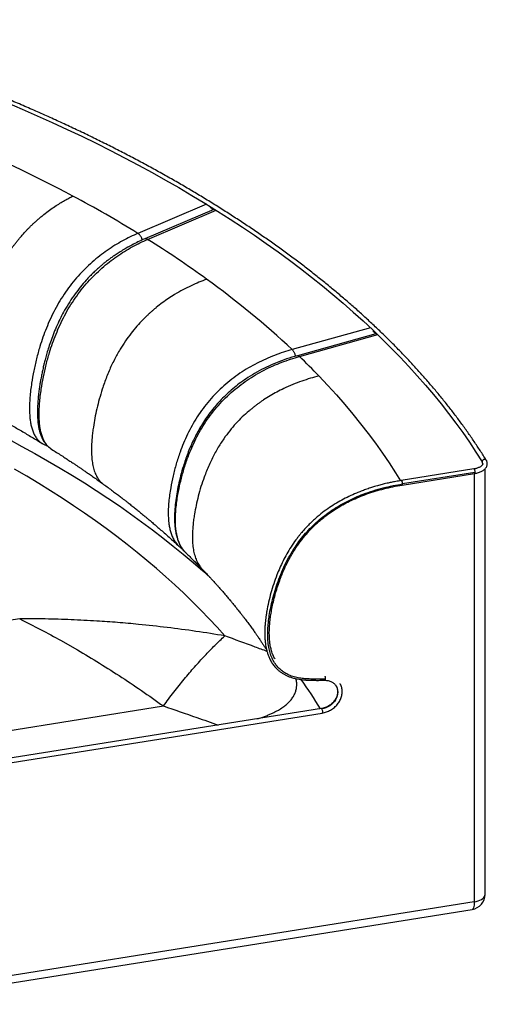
# Paper-space layout '_Trimetric' of a CAD drawing. Header units: millimetres. Extents: x -116 to 1233, y -318 to 978.
# Tile 2 of 2: x 619 to 1233, y -317 to 976. Entities that reach past the tile are written whole.
import ezdxf

# ---------------------------------------------------------------- set-up
doc = ezdxf.new("R2010")
doc.units = ezdxf.units.MM

psp = doc.layouts.new('_Trimetric')

# ---------------------------------------------------------------- linework, layer by layer
at = {"color": 7, "linetype": 'Continuous', "lineweight": 25}
for p, q in [((864.2, 734.1), (774.1, 695.6)), ((873.7, 727.1), (783, 688.3)), ((786.9, 687.7), (876.9, 726.1)), ((868.9, 730), (873.7, 727)), ((1079.8, 571.6), (976.9, 542.9)), ((1087.1, 563.7), (983.7, 534.9)), ((986.4, 533.8), (1089.3, 562.5)), ((1215.9, 386), (1120.4, 370.8)), ((1121.4, 364.9), (1216.8, 380.1)), ((1217.2, 381.6), (1121.8, 366.4)), ((1216.3, 380), (1216.3, -182.7)), ((1230.4, -172.9), (1230.4, 386.1)), ((618.7, 189.3), (577.9, 182.8)), ((673.2, 160.5), (690.8, 150.4)), ((1015.3, 71.2), (432.4, -21.6)), ((433.3, -27.6), (1016.3, 65.3)), ((563.7, 35.7), (807.6, 74.6)), ((430.1, -317.4), (1213.6, -192.6)), ((1216.3, -182.7), (432.9, -307.5))]:
    psp.add_line(p, q, dxfattribs=at)
at = {"color": 7, "linetype": 'Continuous', "lineweight": 25, "flags": 128}
for points in [[(601.7, 867.4), (621.9, 858.8), (641.8, 850.1), (661.5, 841.2), (681, 832.2), (700.2, 823.1), (719.2, 813.9), (738, 804.5), (756.5, 795), (774.7, 785.3), (792.8, 775.6), (810.5, 765.7), (828, 755.7), (845.2, 745.5), (862.2, 735.3), (878.9, 724.9), (895.3, 714.4), (911.5, 703.8), (927.3, 693.1), (942.9, 682.3), (958.3, 671.4), (973.3, 660.4), (988, 649.3), (1002.5, 638), (1016.6, 626.7), (1030.5, 615.3), (1044, 603.8), (1057.3, 592.2), (1070.2, 580.5), (1082.9, 568.7), (1095.2, 556.8), (1107.2, 544.8), (1119, 532.8), (1130.4, 520.7), (1141.4, 508.5), (1152.2, 496.2), (1162.6, 483.8), (1172.8, 471.4), (1182.6, 458.9), (1192, 446.4), (1201.2, 433.8), (1210, 421.1), (1218.5, 408.3), (1226.6, 395.5)], [(1012, 508.2), (1023.7, 495.8), (1035.1, 483.4), (1046, 470.8), (1056.7, 458.2), (1066.9, 445.5), (1076.8, 432.7), (1086.4, 419.9), (1095.6, 407), (1104.4, 394), (1112.8, 380.9), (1119.2, 370.6)], [(604.5, 425), (621.7, 415.7), (638.7, 406.3), (655.3, 396.9), (671.8, 387.2), (687.9, 377.5), (703.8, 367.7), (719.4, 357.7), (734.7, 347.6), (749.7, 337.4), (764.5, 327.1), (778.9, 316.7), (793.1, 306.2), (806.9, 295.5), (820.5, 284.8), (833.7, 274), (846.7, 263), (859.4, 252), (869.6, 242.8)], [(888.3, 166.7), (878.2, 178), (867.7, 189.3), (857, 200.5), (845.9, 211.6), (834.5, 222.7), (822.8, 233.6), (810.8, 244.4), (798.5, 255.2), (785.9, 265.9), (773, 276.4), (759.8, 286.9), (746.3, 297.3), (732.5, 307.6), (718.4, 317.7), (704.1, 327.8), (689.4, 337.7), (674.5, 347.6), (659.3, 357.3), (643.8, 366.9), (628, 376.4), (612, 385.8)], [(1215.9, 386), (1215.9, 386), (1216.2, 385.8), (1216.5, 385.3), (1216.8, 384.5), (1217, 383.6), (1217.2, 382.5), (1217.2, 381.6)], [(1034.8, 100.7), (1035.4, 99.7), (1036.2, 97.5), (1036.7, 95.1), (1036.8, 92.7), (1036.6, 90.2), (1036, 87.8), (1035.1, 85.3), (1033.9, 82.9), (1032.4, 80.7), (1030.6, 78.6), (1028.5, 76.6), (1026.2, 74.9), (1023.8, 73.5), (1021.2, 72.3), (1018.5, 71.4), (1015.8, 70.8)], [(1015.8, 70.8), (1016.1, 70.1), (1016.4, 69.2), (1016.6, 68.1), (1016.7, 67.1), (1016.7, 66.2), (1016.5, 65.6), (1016.3, 65.3), (1016.3, 65.3)], [(1216.3, -182.7), (1219, -182.2), (1221.5, -181.4), (1223.8, -180.5), (1225.8, -179.5), (1227.5, -178.3), (1228.8, -177), (1229.7, -175.6), (1230.3, -174.1), (1230.4, -172.9)], [(1216.3, -182.7), (1216.3, -185), (1216.1, -187.1), (1215.8, -188.9), (1215.4, -190.4), (1214.9, -191.5), (1214.3, -192.3), (1213.6, -192.6), (1213.6, -192.6)]]:
    psp.add_lwpolyline(points, dxfattribs=at)
at = {"color": 7, "linetype": 'Continuous', "lineweight": 25}
for centre, radius, start, end in [((-210.6, -947), 1915.7, 62.0063, 67.1612), ((-77.2, -693.1), 1628.9, 58.4898, 61.9575), ((45.8, -494.8), 1395.5, 54.0807, 57.9251), ((188.9, -300.6), 1154.3, 46.95, 54.1774), ((316.4, -161.6), 965.7, 43.9157, 46.0653), ((1229.7, 395.5), 3.11, 42.4867, 179.1668), ((1222.5, 392.8), 4.94, 0.7873, 33.2984), ((1215.7, 381.2), 1.55, 314.5403, 14.3079), ((446.8, -273.9), 663.9, 31.2953, 35.2568), ((1015.3, 70.6), 0.583, 18.6482, 82.022), ((1210.4, -172.9), 20, 279.0475, 0)]:
    psp.add_arc(centre, radius, start, end, dxfattribs=at)
for points, knots in [([(1232, 397.6), (1230.7, 399.7), (1226.8, 406), (1220.1, 416.2), (1211.9, 428.3), (1203.4, 440.4), (1194.6, 452.4), (1185.5, 464.3), (1176.1, 476.2), (1166.4, 488), (1156.4, 499.7), (1146.2, 511.4), (1135.6, 523), (1124.8, 534.6), (1113.7, 546.1), (1102.2, 557.5), (1090.6, 568.8), (1078.6, 580), (1066.4, 591.2), (1053.9, 602.3), (1041.1, 613.3), (1028, 624.2), (1014.7, 635), (1001.1, 645.8), (987.3, 656.4), (973.1, 667), (958.8, 677.4), (944.1, 687.8), (929.3, 698.1), (914.1, 708.2), (898.7, 718.3), (883.1, 728.3), (867.2, 738.2), (851.1, 747.9), (834.8, 757.6), (818.2, 767.1), (801.3, 776.6), (784.3, 785.9), (767, 795.1), (749.5, 804.2), (731.8, 813.2), (713.8, 822), (695.6, 830.8), (677.2, 839.4), (658.6, 847.9), (639.8, 856.3), (620.8, 864.6), (601.6, 872.7), (582.2, 880.7), (562.6, 888.6), (542.8, 896.3), (522.8, 903.9), (502.7, 911.4), (482.3, 918.8), (461.8, 926), (441.1, 933.1), (420.2, 940), (399.1, 946.8), (377.9, 953.5), (356.5, 960), (335, 966.4), (316.2, 971.9), (304.5, 975.1), (300.1, 976.4)], [0, 0, 0, 0, 0.008757, 0.025378, 0.042, 0.058623, 0.075248, 0.091873, 0.108499, 0.125126, 0.141753, 0.158382, 0.175011, 0.191641, 0.208271, 0.224902, 0.241533, 0.258165, 0.274797, 0.291429, 0.308062, 0.324695, 0.341328, 0.357961, 0.374594, 0.391228, 0.407861, 0.424495, 0.441128, 0.457762, 0.474395, 0.491029, 0.507663, 0.524296, 0.540929, 0.557563, 0.574196, 0.590829, 0.607462, 0.624095, 0.640728, 0.65736, 0.673993, 0.690625, 0.707257, 0.723889, 0.740521, 0.757153, 0.773785, 0.790416, 0.807048, 0.823679, 0.84031, 0.856941, 0.873572, 0.890203, 0.906833, 0.923464, 0.940094, 0.956725, 0.973355, 0.989985, 1, 1, 1, 1]), ([(572.4, 463), (572.4, 463), (571.8, 463.3), (571, 463.8), (569.9, 464.6), (569, 465.3), (567.3, 466.7), (565.1, 469), (562.3, 473.1), (559.8, 478.5), (557.8, 485.3), (556.5, 492.8), (555.8, 500.8), (555.6, 508.9), (555.8, 516.8), (556.3, 524.2), (556.9, 531.3), (557.7, 537.9), (558.5, 544.3), (559.4, 550.3), (560.5, 556.5), (561.7, 562.9), (563.1, 569.4), (564.6, 576.1), (566.2, 582.9), (568.5, 591.4), (571.6, 601.9), (575.8, 614.1), (580.6, 626.4), (585.6, 637.6), (590.5, 647.6), (595.4, 656.4), (601.3, 666.1), (606.1, 673.1), (609.3, 677.5), (610.2, 678.8), (611.2, 680), (612.1, 681.2), (613, 682.4), (614, 683.6), (615.3, 685.4), (617.4, 687.9), (620.2, 691.3), (623.7, 695.2), (627.1, 698.9), (630.3, 702.2), (633.1, 705.1), (636.2, 708), (639.5, 711), (643, 714.1), (646.7, 717.3), (651.7, 721.4), (657.8, 726), (664.9, 730.9), (671.5, 735.1), (677.6, 738.7), (683.3, 741.8), (686.9, 743.7), (688.6, 744.5)], [0, 0, 0, 0, 0.000712, 0.008067, 0.01299, 0.01793, 0.022891, 0.040492, 0.058558, 0.083175, 0.108392, 0.134276, 0.160707, 0.1868, 0.210917, 0.233365, 0.253933, 0.27534, 0.292289, 0.309893, 0.328056, 0.346687, 0.365701, 0.385017, 0.404558, 0.424255, 0.458961, 0.494407, 0.530151, 0.565844, 0.592576, 0.619514, 0.646807, 0.683552, 0.687713, 0.691878, 0.696046, 0.700217, 0.704389, 0.708561, 0.712734, 0.72279, 0.735119, 0.749724, 0.766615, 0.777302, 0.788747, 0.800966, 0.813946, 0.827656, 0.84205, 0.857065, 0.885655, 0.912299, 0.937028, 0.959865, 0.980843, 1, 1, 1, 1]), ([(872.3, 726.5), (872.2, 726.6), (872.1, 727.1), (871.9, 727.7), (871.7, 728.1), (871.7, 728.3)], [0, 0, 0, 0, 0.289039, 0.760394, 1, 1, 1, 1]), ([(774.1, 695.6), (770.8, 694.1), (764, 691.1), (753.9, 685.9), (743.7, 680), (733.7, 673.4), (723.8, 666.1), (714, 658), (704.6, 649.2), (695.5, 639.6), (686.9, 629.4), (678.9, 618.5), (671.5, 607.1), (664.8, 595.4), (658.9, 583.4), (653.7, 571.2), (649.1, 559.1), (644.7, 545.6), (640.6, 530.8), (637, 514.8), (634.6, 501), (633, 489.4), (632.1, 480), (631.6, 470.7), (631.5, 461.4), (632, 453.4), (632.9, 446.7), (634.1, 441.3), (635.7, 436), (637.8, 431.1), (640.5, 426.7), (643.9, 422.9), (646.5, 420.5), (648.1, 419.7), (648.3, 419.7)], [0, 0, 0, 0, 0.035367, 0.070839, 0.106477, 0.142281, 0.178239, 0.214338, 0.250546, 0.286864, 0.323276, 0.359733, 0.396171, 0.432514, 0.468688, 0.50465, 0.540391, 0.575965, 0.623161, 0.670171, 0.717144, 0.745416, 0.773835, 0.802481, 0.831452, 0.860886, 0.879598, 0.898604, 0.917947, 0.937638, 0.957672, 0.977999, 0.998504, 1, 1, 1, 1]), ([(783, 688.3), (780, 687), (774.4, 684.5), (766.4, 680.5), (759.1, 676.5), (752.6, 672.6), (746.9, 669), (742, 665.6), (737.8, 662.7), (734.4, 660.1), (731.9, 658.2), (730.2, 656.8), (729, 655.8), (728, 655), (726.9, 654), (725.6, 652.9), (723.9, 651.5), (722, 649.8), (719.2, 647.2), (715.4, 643.7), (710.8, 639.1), (705.1, 633), (698.5, 625.3), (691.3, 615.9), (684.2, 605.5), (678, 595.2), (672.5, 584.9), (667.8, 575), (663.6, 564.9), (659.9, 555.2), (656.9, 546.3), (654.5, 538.3), (652.5, 531.4), (651, 525.5), (649.8, 520.5), (649, 516.7), (648.3, 513.5), (647.7, 510.7), (647.1, 507.5), (646.3, 503.7), (645.5, 498.9), (644.6, 493.2), (643.7, 486.7), (642.9, 479.2), (642.3, 471.3), (642, 463.4), (642, 456.2), (642.4, 449.9), (643, 444.7), (643.6, 440.6), (644.3, 437.7), (644.8, 435.5), (645.4, 433.6), (645.9, 432), (646.4, 430.6), (647, 429.1), (647.8, 427.2), (649, 424.7), (650.7, 421.7), (652.8, 418.8), (655.2, 416.2), (657.7, 414), (659.6, 412.7), (660.5, 412)], [0, 0, 0, 0, 0.030881, 0.059141, 0.084791, 0.107827, 0.128226, 0.145972, 0.161057, 0.173474, 0.183214, 0.188759, 0.192794, 0.196494, 0.200241, 0.205226, 0.211449, 0.218911, 0.227614, 0.243799, 0.262715, 0.282543, 0.313799, 0.346499, 0.380622, 0.416143, 0.445509, 0.475673, 0.506646, 0.53623, 0.562773, 0.5863, 0.606846, 0.624431, 0.639066, 0.650878, 0.658938, 0.667228, 0.67609, 0.687453, 0.701627, 0.718625, 0.738469, 0.760716, 0.785801, 0.811019, 0.833419, 0.853831, 0.87107, 0.885047, 0.894316, 0.901103, 0.907213, 0.914268, 0.918155, 0.922843, 0.929762, 0.939037, 0.950734, 0.964925, 0.975808, 0.987829, 1, 1, 1, 1]), ([(660.7, 411.9), (660.7, 411.9), (659.2, 412.7), (656.6, 415), (653.2, 418.8), (650.5, 423.3), (648.4, 428.2), (646.8, 433.4), (645.6, 438.8), (644.7, 445.5), (644.2, 453.5), (644.3, 462.8), (644.8, 472.2), (645.7, 481.6), (647.3, 493.1), (649.7, 506.9), (653.3, 522.9), (657.4, 537.7), (661.8, 551.2), (666.4, 563.3), (671.6, 575.5), (677.5, 587.5), (684.2, 599.2), (691.6, 610.6), (699.6, 621.5), (708.2, 631.7), (717.3, 641.3), (726.8, 650.1), (736.5, 658.2), (746.4, 665.5), (756.5, 672.1), (766.6, 677.9), (776.8, 683.2), (783.5, 686.2), (786.9, 687.7)], [0, 0, 0, 0, 0.000426, 0.020953, 0.041303, 0.061359, 0.081074, 0.100436, 0.119459, 0.138196, 0.167659, 0.196661, 0.225338, 0.253788, 0.28209, 0.329114, 0.376177, 0.423407, 0.459019, 0.494833, 0.530823, 0.567011, 0.603405, 0.639884, 0.676374, 0.712827, 0.749184, 0.785431, 0.82157, 0.857566, 0.893409, 0.929085, 0.964595, 1, 1, 1, 1]), ([(779.9, 686.9), (779.8, 687.4), (779.4, 688.6), (778.7, 690.3), (777.7, 692), (776.6, 693.5), (775.4, 694.7), (774.5, 695.3), (774.1, 695.6)], [0, 0, 0, 0, 0.145244, 0.316195, 0.487146, 0.658098, 0.829049, 1, 1, 1, 1]), ([(786.9, 687.7), (786.5, 687.9), (785.6, 688.3), (784.4, 688.6), (783.5, 688.5), (783.1, 688.3), (783, 688.2)], [0, 0, 0, 0, 0.296167, 0.592334, 0.888501, 1, 1, 1, 1]), ([(864.5, 635.3), (861.1, 634), (854.3, 631.5), (843.8, 626.8), (833.2, 621.5), (823.2, 615.8), (814.2, 610.1), (806.1, 604.4), (799.8, 599.5), (795.2, 595.6), (792.2, 593), (789.2, 590.4), (786.3, 587.6), (783.4, 584.8), (778.8, 580.3), (772.6, 573.5), (765, 564.3), (757.6, 554.2), (751.6, 544.8), (746.8, 536.6), (743.1, 529.6), (739.5, 522.4), (736.1, 514.8), (732.9, 507), (729.9, 499), (726.6, 489.3), (723.3, 478), (720, 465.3), (717.5, 453), (715.7, 442.5), (714.5, 433.9), (713.8, 426.6), (713.2, 419), (713, 410.9), (713.2, 402.6), (714.1, 394.5), (715.6, 387), (717.9, 380.2), (720.7, 374.7), (723.8, 370.5), (726.5, 367.8), (728.3, 366.3), (729, 365.8), (729.1, 365.8)], [0, 0, 0, 0, 0.033497, 0.068235, 0.104009, 0.140669, 0.168582, 0.196812, 0.225036, 0.236096, 0.247146, 0.258191, 0.269235, 0.280281, 0.291334, 0.322396, 0.355058, 0.388978, 0.424312, 0.44526, 0.466834, 0.489104, 0.512077, 0.53563, 0.559611, 0.583922, 0.622579, 0.660838, 0.698042, 0.733412, 0.755535, 0.77683, 0.800214, 0.825981, 0.853022, 0.879764, 0.905762, 0.930915, 0.955295, 0.973064, 0.990274, 0.999605, 1, 1, 1, 1]), ([(1083.1, 567.5), (1083.9, 566.8), (1085.3, 565.5), (1086.6, 564.2), (1087.1, 563.7)], [0, 0, 0, 0, 0.596912, 1, 1, 1, 1]), ([(1086.7, 563.6), (1086.7, 563.6), (1086.6, 563.9), (1086.6, 564.1), (1086.5, 564.3)], [0, 0, 0, 0, 0.210268, 1, 1, 1, 1]), ([(976.9, 542.9), (973, 541.8), (965.3, 539.5), (953.7, 535.4), (942.2, 530.6), (930.7, 525.1), (919.3, 518.9), (908.2, 511.9), (897.4, 504), (887.1, 495.5), (877.2, 486.1), (868.1, 476.1), (859.6, 465.6), (852, 454.5), (845.2, 443.2), (839.2, 431.6), (834, 419.9), (829, 406.9), (824.3, 392.6), (820.2, 377), (817.4, 363.5), (815.7, 352.1), (814.6, 342.8), (814, 333.5), (813.9, 324.2), (814.5, 316.1), (815.5, 309.4), (816.8, 303.8), (818.7, 298.4), (821.1, 293.2), (824.2, 288.5), (826.8, 285.8), (828.1, 284.5)], [0, 0, 0, 0, 0.036163, 0.072428, 0.108884, 0.145524, 0.182312, 0.219232, 0.256271, 0.293431, 0.330676, 0.367959, 0.405219, 0.44239, 0.479406, 0.516205, 0.55276, 0.589134, 0.637393, 0.685479, 0.733559, 0.762474, 0.79153, 0.820818, 0.850451, 0.880565, 0.899707, 0.919149, 0.938932, 0.959071, 0.979567, 1, 1, 1, 1]), ([(983.7, 534.9), (979, 533.5), (969.8, 530.8), (956.2, 525.7), (943.1, 519.9), (930.6, 513.4), (919.5, 506.7), (909.6, 499.9), (901, 493.3), (892.9, 486.4), (885.5, 479.2), (878.7, 472), (872.2, 464.3), (865.9, 456.2), (860.2, 447.6), (855.1, 439.4), (850.8, 431.4), (846.7, 423.3), (843, 415), (839.5, 406.4), (836.5, 398), (833.3, 388.3), (830.2, 377.3), (827.3, 365.1), (825.1, 353.3), (823.4, 341.8), (822.5, 331.7), (822.2, 322.9), (822.3, 315.5), (822.9, 308.4), (823.9, 302.4), (825, 297.5), (826.3, 293.4), (827.8, 289.4), (829.7, 285.6), (831.5, 282.7), (832.9, 280.8), (833.4, 280.2)], [0, 0, 0, 0, 0.045126, 0.088896, 0.131383, 0.172529, 0.212301, 0.244362, 0.275426, 0.305501, 0.334565, 0.362587, 0.389545, 0.420472, 0.449832, 0.477611, 0.503801, 0.528396, 0.556936, 0.584111, 0.610611, 0.636441, 0.676407, 0.7148, 0.751672, 0.787446, 0.824158, 0.847814, 0.872102, 0.89639, 0.919066, 0.93324, 0.947287, 0.963547, 0.977408, 0.992214, 1, 1, 1, 1]), ([(837.2, 275.8), (836, 277), (833.5, 279.6), (830.6, 284.2), (828.1, 289.4), (826.3, 294.8), (825, 300.3), (823.9, 307.1), (823.4, 315.2), (823.4, 324.4), (824.1, 333.7), (825.1, 343.1), (826.9, 354.4), (829.7, 367.9), (833.8, 383.6), (838.4, 397.9), (843.5, 410.9), (848.7, 422.6), (854.7, 434.2), (861.5, 445.5), (869.1, 456.5), (877.5, 467.1), (886.7, 477.1), (896.6, 486.4), (906.9, 495), (917.7, 502.8), (928.8, 509.8), (940.2, 516.1), (951.7, 521.5), (963.2, 526.3), (974.8, 530.4), (982.6, 532.7), (986.4, 533.8)], [0, 0, 0, 0, 0.018581, 0.039117, 0.059278, 0.079078, 0.09857, 0.117753, 0.14792, 0.177614, 0.206958, 0.236068, 0.26504, 0.313216, 0.361389, 0.40974, 0.446188, 0.482818, 0.519688, 0.556773, 0.594013, 0.63134, 0.668695, 0.706019, 0.743241, 0.780346, 0.817344, 0.854205, 0.89091, 0.927431, 0.963766, 1, 1, 1, 1]), ([(976.9, 542.9), (977.2, 542.6), (977.8, 541.9), (978.7, 540.5), (979.6, 539), (980.3, 537.2), (980.8, 535.5), (981, 534.5), (981.1, 534.1)], [0, 0, 0, 0, 0.177125, 0.35425, 0.531375, 0.7085, 0.885625, 1, 1, 1, 1]), ([(983.7, 534.9), (983.7, 534.9), (984, 535), (984.6, 534.9), (985.5, 534.6), (986.1, 534.1), (986.4, 533.8)], [0, 0, 0, 0, 0.016741, 0.344494, 0.672247, 1, 1, 1, 1]), ([(1012, 508.2), (1008.3, 507.2), (1000.8, 505.2), (989.3, 501.5), (977.6, 497), (966.7, 492.2), (956.8, 487.2), (947.9, 482.2), (941, 477.9), (935.9, 474.4), (932.6, 472.1), (929.4, 469.7), (926.1, 467.2), (923, 464.6), (918, 460.4), (911.1, 454.3), (902.7, 445.7), (894.6, 436.2), (888, 427.3), (882.8, 419.5), (878.7, 412.8), (874.8, 405.9), (871.1, 398.6), (867.5, 391.1), (864.3, 383.3), (860.6, 373.9), (856.9, 362.9), (853.4, 350.5), (850.6, 338.4), (848.6, 328.1), (847.3, 319.5), (846.5, 312.3), (845.9, 304.7), (845.7, 296.6), (845.9, 288.3), (846.9, 280.2), (848.6, 272.6), (851, 265.6), (854.2, 259.9), (856.9, 256.1), (858.5, 254.6), (858.9, 254.1)], [0, 0, 0, 0, 0.0342049, 0.0696767, 0.1062072, 0.1436412, 0.1721447, 0.2009706, 0.2297913, 0.2410847, 0.2523688, 0.2636471, 0.274924, 0.2862036, 0.2974908, 0.3292061, 0.3625565, 0.3971925, 0.4332733, 0.4546645, 0.4766946, 0.4994362, 0.5228957, 0.5469474, 0.5714364, 0.5962629, 0.6357084, 0.67476, 0.7127459, 0.7488694, 0.7714688, 0.7932234, 0.8171133, 0.8434267, 0.8710221, 0.8983179, 0.9248605, 0.9505468, 0.9754501, 0.9936059, 1, 1, 1, 1]), ([(572.4, 463), (575.9, 461.1), (583.5, 457.1), (595.2, 450.6), (607.9, 443.5), (621.2, 435.8), (634.7, 427.8), (643.8, 422.4), (648.2, 419.6)], [0, 0, 0, 0, 0.133511, 0.288224, 0.453582, 0.629579, 0.816209, 1, 1, 1, 1]), ([(648.2, 419.6), (649.5, 419), (651.7, 417.7), (653.9, 417), (654.9, 416.6)], [0, 0, 0, 0, 0.53236, 1, 1, 1, 1]), ([(660.7, 411.9), (662.9, 410.5), (667.2, 407.8), (673.5, 403.8), (679.4, 399.9), (684.5, 396.6), (689, 393.6), (692.7, 391.1), (696, 388.9), (699.2, 386.8), (702.7, 384.3), (707, 381.4), (711.8, 378.1), (717.3, 374.2), (723.1, 370.1), (727.1, 367.2), (729, 365.8)], [0, 0, 0, 0, 0.089948, 0.183592, 0.267435, 0.341481, 0.405732, 0.460191, 0.50486, 0.54779, 0.600437, 0.662886, 0.735134, 0.817179, 0.909017, 1, 1, 1, 1]), ([(1227.4, 392.9), (1227.4, 392.8), (1227.4, 392.5), (1227.3, 392.1), (1227, 391.3), (1226.4, 390.5), (1225.5, 389.7), (1224.3, 388.9), (1222.9, 388.1), (1221.2, 387.4), (1219.4, 386.7), (1217.5, 386.3), (1216.3, 386.1), (1215.9, 386)], [0, 0, 0, 0, 0.031694, 0.145406, 0.244314, 0.338244, 0.438151, 0.536298, 0.634392, 0.73313, 0.83277, 0.933269, 1, 1, 1, 1]), ([(1216.8, 380.1), (1217.3, 380.1), (1218.6, 380.4), (1220.7, 380.9), (1223, 381.6), (1225.2, 382.5), (1227.2, 383.6), (1229, 384.8), (1230.6, 386.2), (1231.8, 387.7), (1232.7, 389.2), (1233.2, 390.9), (1233.5, 392.5), (1233.4, 394.2), (1233, 395.8), (1232.5, 396.9), (1232.1, 397.5), (1232, 397.6)], [0, 0, 0, 0, 0.039978, 0.11559, 0.191589, 0.268105, 0.345228, 0.422926, 0.50076, 0.577618, 0.644322, 0.715771, 0.784342, 0.850956, 0.916963, 0.982968, 1, 1, 1, 1]), ([(729, 365.8), (731, 364.4), (735, 361.5), (740.7, 357.3), (745.9, 353.3), (750.6, 349.8), (754.6, 346.7), (758, 344.1), (761.9, 341.1), (766.1, 337.7), (770.8, 334), (774.6, 330.9), (777.7, 328.4), (780.2, 326.4), (782.8, 324.2), (785.8, 321.8), (789.3, 318.9), (793.4, 315.4), (798, 311.4), (803.2, 306.9), (809, 301.9), (815.2, 296.3), (821.7, 290.4), (826, 286.4), (828, 284.5)], [0, 0, 0, 0, 0.054515, 0.10979, 0.159427, 0.203428, 0.241795, 0.274528, 0.303778, 0.35371, 0.398864, 0.442104, 0.466941, 0.491972, 0.517246, 0.546539, 0.582216, 0.624276, 0.672718, 0.727538, 0.788736, 0.856307, 0.93025, 1, 1, 1, 1]), ([(1120.4, 370.8), (1118, 370.4), (1113.5, 369.6), (1107.3, 368.4), (1102.1, 367.3), (1098.2, 366.4), (1095, 365.6), (1092, 364.8), (1088.8, 363.9), (1084.6, 362.7), (1079.5, 361.1), (1073.5, 359.1), (1067.5, 356.8), (1060.1, 353.9), (1051.6, 350), (1041.9, 345.1), (1032.6, 339.7), (1023.5, 333.7), (1015.9, 328), (1009.8, 323), (1005, 318.8), (1000.5, 314.5), (996.6, 310.5), (993.5, 307.3), (991.3, 304.8), (989.3, 302.5), (987.1, 299.8), (984.6, 296.6), (980.5, 291.2), (975.4, 283.8), (969.8, 274.5), (964.9, 265.2), (960.6, 256), (956.4, 246), (952.5, 235), (948.8, 223.1), (945.8, 211.1), (943.9, 201.5), (942.8, 194.5), (942.2, 190.1), (941.7, 186), (941.3, 181.7), (941, 176.9), (940.8, 171.4), (940.9, 165.6), (941.3, 159.9), (941.9, 155), (942.6, 151.1), (943.4, 147.4), (944.6, 143.5), (946.1, 139.4), (948.1, 134.9), (950.7, 130.5), (953.6, 126.6), (956.6, 123.4), (959.5, 120.8), (962.7, 118.4), (966.1, 116.3), (969.5, 114.5), (973.2, 113), (977.4, 111.6), (981.7, 110.5), (985.9, 109.7), (989.8, 109.2), (994, 108.8), (998.3, 108.5), (1002.8, 108.4), (1007.7, 108.3), (1013.4, 108.3), (1017.5, 108.4), (1019.7, 108.4)], [0, 0, 0, 0, 0.017193, 0.031976, 0.044154, 0.053589, 0.060186, 0.066928, 0.074658, 0.083417, 0.096794, 0.111653, 0.12636, 0.140743, 0.165963, 0.190024, 0.214282, 0.238893, 0.263996, 0.278356, 0.292888, 0.307481, 0.320815, 0.331473, 0.33799, 0.344319, 0.352291, 0.361918, 0.373182, 0.399634, 0.425376, 0.450341, 0.474998, 0.499376, 0.52977, 0.561001, 0.592435, 0.623029, 0.635738, 0.646799, 0.656952, 0.667534, 0.680077, 0.694398, 0.710651, 0.726197, 0.739496, 0.74953, 0.758766, 0.769595, 0.782022, 0.794494, 0.809233, 0.823632, 0.833728, 0.844273, 0.854666, 0.865738, 0.875215, 0.885075, 0.896316, 0.90883, 0.918215, 0.927793, 0.937835, 0.949033, 0.959066, 0.970596, 0.984071, 1, 1, 1, 1]), ([(1020.5, 109.9), (1018.4, 109.9), (1014.4, 109.9), (1008.8, 109.9), (1003.8, 109.9), (999.5, 110.1), (995.6, 110.3), (990.7, 110.7), (984.8, 111.6), (977.8, 113.3), (971.5, 115.7), (966.2, 118.7), (961.9, 121.9), (958, 125.7), (954.3, 130.3), (951, 135.9), (948.3, 142.6), (946.3, 150), (945.1, 158.2), (944.7, 166.9), (944.8, 175.5), (945.5, 183.5), (946.5, 192), (948.1, 201.4), (950.4, 212.1), (953.4, 223.5), (957.2, 235.4), (961.7, 247.7), (967.2, 260), (973.5, 272.1), (980.4, 283.1), (987.4, 292.9), (994.5, 301.6), (1002.2, 309.8), (1010.6, 317.7), (1019.6, 325), (1029, 331.8), (1038.9, 338), (1049.1, 343.6), (1059.6, 348.6), (1071.1, 353.3), (1083.4, 357.6), (1096.5, 361.3), (1109.3, 364.2), (1117.7, 365.6), (1121.8, 366.4)], [0, 0, 0, 0, 0.015659, 0.029285, 0.041226, 0.051831, 0.061451, 0.070441, 0.088174, 0.106606, 0.125852, 0.140824, 0.155691, 0.170528, 0.185478, 0.205484, 0.225471, 0.245528, 0.269637, 0.293443, 0.316412, 0.337921, 0.357633, 0.383787, 0.412317, 0.442741, 0.4746, 0.507463, 0.54094, 0.574694, 0.60818, 0.634668, 0.66105, 0.687499, 0.714207, 0.741087, 0.767844, 0.79457, 0.821346, 0.848229, 0.874873, 0.907518, 0.939357, 0.970249, 1, 1, 1, 1]), ([(954.6, 136), (954.2, 136.5), (952.9, 138.7), (951.1, 142.8), (949.4, 148.3), (948.1, 153.9), (947.3, 160), (946.9, 166.4), (946.8, 173.2), (947.2, 180.1), (947.8, 187.2), (948.8, 194.7), (950.3, 202.8), (952.1, 211.6), (954.5, 220.8), (957.2, 230.1), (960.1, 238.5), (962.9, 245.9), (965.3, 251.8), (967.6, 257), (969.5, 260.9), (970.9, 263.7), (972, 265.8), (973.1, 267.8), (974.6, 270.5), (976.7, 274.3), (979.4, 278.8), (982.6, 283.7), (985.9, 288.5), (989.4, 293.1), (993.1, 297.7), (996.9, 302.1), (1000.8, 306.3), (1005.1, 310.6), (1009.8, 315.1), (1015.4, 319.9), (1021.8, 325), (1029.2, 330.3), (1037.2, 335.5), (1045.8, 340.3), (1054.8, 344.9), (1064.6, 349.3), (1075.1, 353.3), (1086.1, 357), (1097.6, 360.1), (1109.4, 362.8), (1117.4, 364.2), (1121.4, 364.9)], [0, 0, 0, 0, 0.0070899, 0.0278196, 0.0483815, 0.0688603, 0.0890666, 0.1125571, 0.135225, 0.158659, 0.182423, 0.2066041, 0.2344708, 0.2643194, 0.2951605, 0.3265636, 0.3581583, 0.3802197, 0.4012975, 0.4190766, 0.4333522, 0.4420813, 0.4486096, 0.4549912, 0.4634068, 0.4773544, 0.4945072, 0.5124304, 0.5301425, 0.5476755, 0.5650621, 0.5823358, 0.5995303, 0.616716, 0.6356001, 0.6571542, 0.6811845, 0.7076543, 0.7366116, 0.7640483, 0.7935106, 0.8249441, 0.8578385, 0.8920213, 0.927306, 0.9634233, 1, 1, 1, 1]), ([(1120.4, 370.7), (1120.5, 370.8), (1120.6, 370.8), (1120.9, 370.5), (1121.2, 369.7), (1121.5, 368.6), (1121.7, 367.4), (1121.8, 366.7), (1121.8, 366.4)], [0, 0, 0, 0, 0.079399, 0.263519, 0.447639, 0.63176, 0.81588, 1, 1, 1, 1]), ([(1121.8, 366.4), (1121.8, 366), (1121.7, 365.4), (1121.6, 364.9), (1121.4, 364.9), (1121.4, 364.9)], [0, 0, 0, 0, 0.38915, 0.7783, 1, 1, 1, 1]), ([(828.1, 284.5), (829.4, 283.3), (831, 281.8), (832.8, 280.7), (833.1, 280.5)], [0, 0, 0, 0, 0.8348993, 1, 1, 1, 1]), ([(834.1, 279.3), (834.2, 279.1), (835.1, 277.9), (836.2, 276.8), (837.2, 275.8)], [0, 0, 0, 0, 0.143843, 1, 1, 1, 1]), ([(837.2, 275.8), (838.9, 274.2), (842.2, 270.9), (847.1, 266.1), (851.6, 261.6), (855.5, 257.6), (857.8, 255.2), (858.9, 254.1)], [0, 0, 0, 0, 0.225928, 0.454991, 0.663207, 0.850583, 1, 1, 1, 1]), ([(858.9, 254.1), (860, 252.9), (862.4, 250.4), (865.9, 246.8), (869, 243.4), (871.5, 240.7), (873.8, 238.1), (876.1, 235.7), (878.5, 233), (881.4, 229.7), (884.7, 226), (888.4, 221.7), (892, 217.5), (895.1, 213.8), (897.7, 210.6), (899.9, 208), (901.8, 205.6), (903.5, 203.5), (905.2, 201.4), (906.9, 199.2), (908.8, 196.8), (910.9, 194.1), (913.2, 191.2), (915.4, 188.3), (917.4, 185.6), (919.3, 183), (921.1, 180.6), (922.9, 178.2), (924.6, 175.8), (926.3, 173.4), (927.8, 171.4), (929, 169.6), (930.1, 168), (931.4, 166.2), (932.7, 164.2), (934.4, 161.8), (936.4, 158.8), (938.7, 155.4), (941, 151.9), (942.5, 149.5), (943.3, 148.4)], [0, 0, 0, 0, 0.035179, 0.072232, 0.104052, 0.130639, 0.151994, 0.17609, 0.201794, 0.229195, 0.268552, 0.309656, 0.350006, 0.389538, 0.415439, 0.440251, 0.462826, 0.483148, 0.501338, 0.521478, 0.544092, 0.570223, 0.599008, 0.62626, 0.651428, 0.675843, 0.698092, 0.720267, 0.74297, 0.766082, 0.786343, 0.801489, 0.815588, 0.831967, 0.850631, 0.87158, 0.901347, 0.933378, 0.967536, 1, 1, 1, 1]), ([(618.7, 189.3), (627.8, 184.6), (646.1, 175.4), (664.2, 165.4), (673.2, 160.5)], [0, 0, 0, 0, 0.501131, 1, 1, 1, 1]), ([(720.1, 186.2), (708.8, 186.8), (686.2, 188.1), (652.4, 189.1), (629.9, 189.2), (618.7, 189.3)], [0, 0, 0, 0, 0.33491, 0.668258, 1, 1, 1, 1]), ([(774.9, 181.8), (765.8, 182.7), (747.5, 184.4), (729.2, 185.6), (720.1, 186.2)], [0, 0, 0, 0, 0.500961, 1, 1, 1, 1]), ([(888.3, 166.7), (875.7, 168.8), (850.5, 172.8), (812.7, 177.9), (787.5, 180.5), (774.9, 181.8)], [0, 0, 0, 0, 0.335487, 0.668836, 1, 1, 1, 1]), ([(807.6, 74.6), (812.2, 80.7), (821.4, 93), (835, 110), (848.6, 126), (862, 140.8), (875.3, 154.5), (884, 162.6), (888.3, 166.7)], [0, 0, 0, 0, 0.166666, 0.333333, 0.5, 0.666667, 0.833334, 1, 1, 1, 1]), ([(943.8, 146.3), (938.6, 148.2), (920.2, 155.1), (901.6, 161.9), (888.3, 166.7)], [0, 0, 0, 0, 0.281952, 1, 1, 1, 1]), ([(690.8, 150.4), (700.6, 144.7), (720.2, 133.1), (749.5, 114.6), (778.7, 95.2), (798, 81.4), (807.6, 74.6)], [0, 0, 0, 0, 0.248173, 0.497228, 0.749379, 1, 1, 1, 1]), ([(931.2, 57.8), (933.2, 58.4), (936.9, 59.5), (941.9, 61.4), (946.6, 63.2), (950.9, 65.2), (955, 67.2), (959.7, 69.7), (964.6, 72.9), (969.6, 76.7), (973.8, 80.7), (977.2, 85), (979.8, 89.4), (981.7, 94), (982.7, 98.8), (983, 103.8), (982.7, 107.7), (982.1, 109.9), (982, 110.5)], [0, 0, 0, 0, 0.055758, 0.105374, 0.153829, 0.201233, 0.247703, 0.293364, 0.368012, 0.441425, 0.51428, 0.587056, 0.6605, 0.735276, 0.812012, 0.891293, 0.973646, 1, 1, 1, 1]), ([(1016.3, 65.3), (1016.8, 65.4), (1018.3, 65.6), (1020.7, 66.3), (1023.5, 67.3), (1026.2, 68.5), (1028.8, 70), (1031.2, 71.8), (1033.5, 73.7), (1035.6, 75.8), (1037.4, 78.1), (1039, 80.5), (1040.3, 83), (1041.4, 85.6), (1042.1, 88.2), (1042.6, 90.9), (1042.7, 93.6), (1042.6, 96.2), (1042.1, 98.7), (1041.3, 101.1), (1040.5, 102.9), (1039.9, 103.8), (1039.8, 104.1)], [0, 0, 0, 0, 0.02898, 0.082131, 0.135315, 0.18853, 0.241769, 0.29503, 0.348311, 0.401608, 0.454916, 0.508222, 0.561506, 0.61474, 0.667885, 0.720899, 0.773735, 0.826357, 0.878746, 0.930908, 0.982878, 1, 1, 1, 1]), ([(1019.7, 108.5), (1019.8, 108.5), (1020, 108.5), (1020.3, 109), (1020.4, 109.6), (1020.5, 109.9)], [0, 0, 0, 0, 0.253842, 0.626921, 1, 1, 1, 1]), ([(1019.7, 108.4), (1020.1, 108.4), (1021.3, 108.4), (1023.3, 108.2), (1025.5, 107.7), (1027.6, 107), (1029.6, 106), (1031.3, 104.8), (1032.9, 103.4), (1034, 102), (1034.6, 101.1), (1034.8, 100.7)], [0, 0, 0, 0, 0.061254, 0.182623, 0.30415, 0.426081, 0.548636, 0.67205, 0.796517, 0.922095, 1, 1, 1, 1]), ([(1020.5, 109.9), (1020.6, 110.2), (1020.6, 110.8), (1020.6, 111.7), (1020.6, 112.5), (1020.4, 113.3), (1020.2, 113.8), (1020.1, 114), (1020.1, 114)], [0, 0, 0, 0, 0.1875, 0.375, 0.5625, 0.75, 0.9375, 1, 1, 1, 1]), ([(1034.8, 100.7), (1034.9, 100.5), (1035.4, 99.6), (1036, 98.1), (1036.5, 96), (1036.7, 93.8), (1036.6, 91.6), (1036.2, 89.4), (1035.6, 87.1), (1034.6, 84.9), (1033.4, 82.8), (1031.9, 80.8), (1030.2, 78.8), (1028.3, 77.1), (1026.2, 75.5), (1023.9, 74.1), (1021.6, 73), (1019.1, 72.1), (1017, 71.5), (1015.8, 71.3), (1015.3, 71.2)], [0, 0, 0, 0, 0.023365, 0.084404, 0.145279, 0.205764, 0.265759, 0.325285, 0.384424, 0.443276, 0.501931, 0.56046, 0.618912, 0.677316, 0.735687, 0.794032, 0.852353, 0.910648, 0.968919, 1, 1, 1, 1]), ([(807.6, 74.6), (822.2, 69.6), (846.3, 61.4), (870.2, 52.9), (879.6, 49.6)], [0, 0, 0, 0, 0.606329, 1, 1, 1, 1])]:
    psp.add_open_spline(points, degree=3, knots=knots, dxfattribs=at)

doc.saveas('drawing.dxf')
